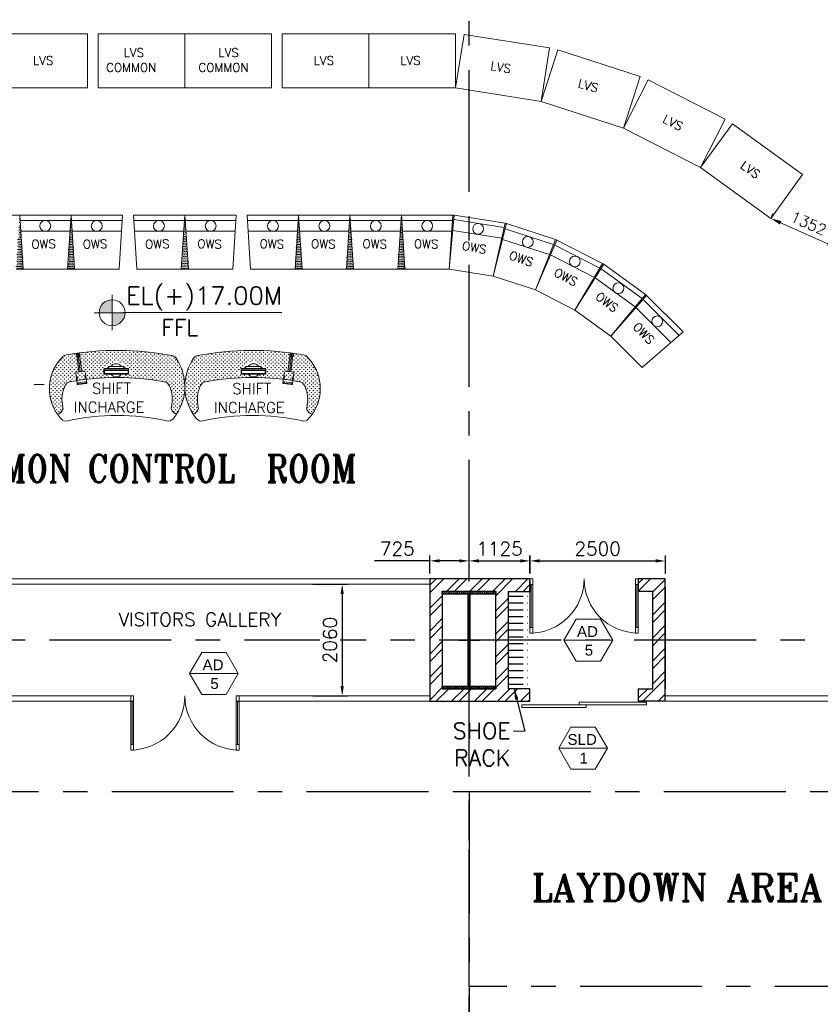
# Model space of a CAD drawing. Header units: inches. Extents: x 306235 to 1392759, y -66369 to 421098.
# Tile 34 of 91: x 463192 to 477979, y -26506 to -8320. Entities that reach past the tile are written whole.
import ezdxf
from ezdxf.enums import TextEntityAlignment as Align

# ---------------------------------------------------------------- set-up
doc = ezdxf.new("R2010")
doc.units = ezdxf.units.IN
doc.header["$LTSCALE"] = 1800
doc.header["$MEASUREMENT"] = 0
doc.linetypes.add('CENTER', pattern=[2, 1.25, -0.25, 0.25, -0.25])
doc.layers.get('0').update_dxf_attribs({"color": 253, "lineweight": 9})
for name, color, linetype, lineweight in [('1', 7, 'Continuous', 18), ('2CON', 1, 'Continuous', 13), ('A-CUT OUT', 3, 'Continuous', 30), ('A-DOOR', 31, 'Continuous', 9), ('A-DOOR-GLAZ', 31, 'Continuous', 18), ('A-WIN TAG', 3, 'Continuous', 13), ('A-WIN TAG TEXT', 3, 'Continuous', 13), ('DOOR', 235, 'Continuous', 13), ('LAYOUT', 8, 'Continuous', 9), ('PARTITION WALL', 4, 'Continuous', 9), ('WALL HATCH', 251, 'Continuous', 13)]:
    doc.layers.add(name, color=color, linetype=linetype, lineweight=lineweight)
for name, color, linetype in [('CEN', 2, 'CENTER'), ('COL', 1, 'Continuous'), ('GRID', 251, 'CENTER'), ('REV1', 3, 'Continuous'), ('ROOM', 7, 'Continuous'), ('TEMP', 4, 'Continuous'), ('TEXT', 3, 'Continuous'), ('WALL', 6, 'Continuous'), ('WALLHATCH', 254, 'Continuous')]:
    doc.layers.add(name, color=color, linetype=linetype)
doc.styles.add('ROAMNS', font='ROMANS.shx')
doc.styles.add('ROMANS', font='romans.shx')
doc.styles.add('ROMANT', font='romant')
doc.styles.add('SIMPLEX-25', font='simplex.shx')
doc.styles.get("Standard").update_dxf_attribs({"font": 'arial.ttf'})
doc.dimstyles.new('DIM INT 1', dxfattribs={"dimtxt": 300, "dimasz": 200, "dimexe": 100, "dimexo": 100, "dimgap": 100, "dimtad": 1, "dimdec": 0, "dimzin": 13, "dimdsep": 46, "dimlunit": 5, "dimtxsty": 'ROAMNS', "dimblk1": 'CLOSEDBLANK', "dimcen": 0.09, "dimclrd": 9, "dimclre": 9, "dimclrt": 4, "dimadec": 0, "dimazin": 0, "dimtfac": 1, "dimtdec": 0, "dimtix": 1, "dimtmove": 2, "dimatfit": 3, "dimfxl": 1, "dimtolj": 1, "dimtzin": 13, "dimarcsym": 0})
doc.dimstyles.new('DIM INT 2.5', dxfattribs={"dimtxt": 250, "dimasz": 180, "dimexe": 100, "dimexo": 100, "dimgap": 100, "dimtad": 1, "dimdec": 0, "dimzin": 13, "dimdsep": 46, "dimlunit": 5, "dimtxsty": 'ROAMNS', "dimcen": 0.09, "dimclrd": 9, "dimclre": 9, "dimclrt": 4, "dimadec": 0, "dimazin": 0, "dimtfac": 1, "dimtdec": 0, "dimtix": 1, "dimtmove": 2, "dimatfit": 3, "dimfxl": 1, "dimtolj": 1, "dimtzin": 13, "dimarcsym": 0})
doc.dimstyles.new('STANDARD$0', dxfattribs={"dimtxt": 200, "dimasz": 200, "dimexe": 0, "dimexo": 100, "dimgap": 100, "dimtad": 1, "dimdec": 0, "dimzin": 0, "dimdsep": 46, "dimtxsty": 'ROMANS', "dimcen": 0.09, "dimclrd": 256, "dimclre": 256, "dimclrt": 256, "dimadec": 0, "dimazin": 0, "dimtfac": 1, "dimtdec": 0, "dimtmove": 0, "dimatfit": 3, "dimfxl": 1, "dimtolj": 1, "dimtzin": 0, "dimlwd": -1, "dimlwe": -1, "dimarcsym": 0})
pattern_1 = [(0, (413366.814, -775721.763), (15.625, 31.25), [0, -31.25])]

# ---------------------------------------------------------------- blocks, each defined once
blk = doc.blocks.new('B-ROW COLUMN')
at = {"layer": 'COL'}
h = blk.add_hatch(dxfattribs=at)
h.set_pattern_fill('ANSI31', color=256, scale=200, style=0)
h.set_pattern_definition([(45, (155648.048, 63141.767), (-17.67767, 17.67767), [])])
h.paths.add_polyline_path([(171095, 85178), (172085, 85178), (172085, 85128), (171095, 85128)])
h.paths.add_polyline_path([(171574, 86878), (171606, 86878), (171606, 85178), (171574, 85178)])
h.paths.add_polyline_path([(171095, 86928), (172085, 86928), (172085, 86878), (171095, 86878)])
blk.add_line((171590, 85128), (171590, 86928))
at = {"layer": 'CEN'}
for p, q in [((171590, 85128), (171590, 86928)), ((171399, 86028), (171782, 86028))]:
    blk.add_line(p, q, dxfattribs=at)
at = {"layer": 'COL'}
for points in [[(171095, 86928), (172085, 86928), (172085, 86878), (171095, 86878)], [(171574, 86878), (171606, 86878), (171606, 85178), (171574, 85178)], [(171095, 85178), (172085, 85178), (172085, 85128), (171095, 85128)]]:
    blk.add_lwpolyline(points, close=True, dxfattribs=at)
blk = doc.blocks.new('M_Double-Glass 1 - 2000 x 2100mm 2-290830-17_00M')
at = {"layer": 'A-DOOR', "lineweight": 18}
for p, q in [((-1001, 951), (-1001, 1053)), ((-1001, 1053), (-949, 1053)), ((-1001, 951), (-949, 951)), ((-949, 951), (-949, 1053)), ((949, 951), (949, 1053)), ((1000, 1053), (949, 1053)), ((949, 951), (1000, 951)), ((1000, 951), (1000, 1053)), ((-1001, 154), (-949, 154)), ((-1001, 52), (-1001, 154)), ((-1001, 52), (-949, 52)), ((-949, 52), (-949, 154)), ((1000, 154), (949, 154)), ((949, 52), (949, 154)), ((1000, 52), (949, 52)), ((1000, 52), (1000, 154))]:
    blk.add_line(p, q, dxfattribs=at)
at = {"layer": 'A-DOOR'}
for p, q in [((-1001, 154), (-1001, 951)), ((-949, 154), (-949, 951)), ((949, 154), (949, 951)), ((1000, 154), (1000, 951))]:
    blk.add_line(p, q, dxfattribs=at)
for centre, radius, start, end in [((-1001, 52), 1001, 0, 90), ((1000, 53), 1000, 90, 180.0388)]:
    blk.add_arc(centre, radius, start, end, dxfattribs=at)
at = {"layer": 'A-DOOR-GLAZ'}
for p, q in [((-975, 951), (-975, 154)), ((975, 154), (975, 951))]:
    blk.add_line(p, q, dxfattribs=at)
blk = doc.blocks.new('_ClosedBlank')
at = {"color": 0, "linetype": 'ByBlock', "lineweight": -2}
for p, q in [((-1, 0.167), (0, 0)), ((-1, 0.167), (-1, -0.167)), ((0, 0), (-1, -0.167))]:
    blk.add_line(p, q, dxfattribs=at)
blk = doc.blocks.new('*D606')
at = {"layer": '1', "color": 9, "lineweight": -2, "transparency": 16777216}
for p, q in [((471492, -18549), (471492, -18216)), ((471672, -18316), (472437, -18316)), ((472617, -18549), (472617, -18216))]:
    blk.add_line(p, q, dxfattribs=at)
at = {"layer": '1', "color": 9, "transparency": 16777216}
for points in [[(471672, -18286), (471672, -18346), (471492, -18316)], [(472437, -18286), (472437, -18346), (472617, -18316)]]:
    blk.add_solid(points, dxfattribs=at)
at = {"layer": 'Defpoints', "color": 0, "transparency": 16777216}
for p in [(472617, -18316), (471492, -18649), (472617, -18649)]:
    blk.add_point(p, dxfattribs=at)
at = {"layer": '1', "color": 4, "transparency": 16777216, "insert": (472054, -18091), "char_height": 250, "attachment_point": 5, "style": 'ROAMNS'}
blk.add_mtext('\\A1;1125', dxfattribs=at)
blk = doc.blocks.new('*D607')
at = {"layer": '1', "color": 9, "lineweight": -2, "transparency": 16777216}
for p, q in [((472616, -18549), (472616, -18216)), ((472796, -18316), (474937, -18316)), ((475117, -18549), (475117, -18216))]:
    blk.add_line(p, q, dxfattribs=at)
at = {"layer": '1', "color": 9, "transparency": 16777216}
for points in [[(472796, -18286), (472796, -18346), (472616, -18316)], [(474937, -18286), (474937, -18346), (475117, -18316)]]:
    blk.add_solid(points, dxfattribs=at)
at = {"layer": 'Defpoints', "color": 0, "transparency": 16777216}
for p in [(475117, -18316), (472616, -18649), (475117, -18649)]:
    blk.add_point(p, dxfattribs=at)
at = {"layer": '1', "color": 4, "transparency": 16777216, "insert": (473866, -18091), "char_height": 250, "attachment_point": 5, "style": 'ROAMNS'}
blk.add_mtext('\\A1;2500', dxfattribs=at)
blk = doc.blocks.new('*D615')
at = {"layer": '1', "color": 9, "lineweight": -2, "transparency": 16777216}
for p, q in [((470767, -18316), (469744, -18316)), ((470767, -18549), (470767, -18216)), ((471312, -18316), (470947, -18316)), ((471492, -18549), (471492, -18216))]:
    blk.add_line(p, q, dxfattribs=at)
at = {"layer": '1', "color": 9, "transparency": 16777216}
for points in [[(470947, -18286), (470947, -18346), (470767, -18316)], [(471312, -18286), (471312, -18346), (471492, -18316)]]:
    blk.add_solid(points, dxfattribs=at)
at = {"layer": 'Defpoints', "color": 0, "transparency": 16777216}
for p in [(470767, -18316), (470767, -18649), (471492, -18649)]:
    blk.add_point(p, dxfattribs=at)
at = {"layer": '1', "color": 4, "transparency": 16777216, "insert": (470165, -18091), "char_height": 250, "attachment_point": 5, "style": 'ROAMNS'}
blk.add_mtext('\\A1;725', dxfattribs=at)
blk = doc.blocks.new('*D675')
at = {"layer": 'Defpoints', "color": 0, "transparency": 16777216}
for p in [(468507, -18749), (468507, -20809), (469148, -20809)]:
    blk.add_point(p, dxfattribs=at)
at = {"layer": 'REV1', "color": 9, "lineweight": -2, "transparency": 16777216}
for p, q in [((468607, -18749), (469248, -18749)), ((469148, -18929), (469148, -20629)), ((468607, -20809), (469248, -20809))]:
    blk.add_line(p, q, dxfattribs=at)
at = {"layer": 'REV1', "color": 9, "transparency": 16777216}
for points in [[(469118, -18929), (469178, -18929), (469148, -18749)], [(469118, -20629), (469178, -20629), (469148, -20809)]]:
    blk.add_solid(points, dxfattribs=at)
at = {"layer": 'REV1', "color": 4, "transparency": 16777216, "insert": (468923, -19779), "char_height": 250, "attachment_point": 5, "rotation": 90, "style": 'ROAMNS', "bg_fill": 3, "box_fill_scale": 1.25, "bg_fill_color": 256, "bg_fill_true_color": 13158600, "bg_fill_transparency": 0}
blk.add_mtext('\\A1;2060', dxfattribs=at)
blk = doc.blocks.new('ht6h54')
for centre, radius, start, end in [((-24908, 17499), 926, 145.7786, 213.4053), ((-25575, 17952), 120, 100.8333, 145.7786), ((-24585, 12781), 5385, 79.9374, 100.8333), ((-23665, 17965), 120, 45.8169, 79.9374), ((-24155, 17460), 823, 324.9041, 45.8169), ((-24585, 12781), 4885, 79.7011, 100.2641), ((-24980, 17255), 623, 154.7075, 193.6798), ((-25434, 17469), 120, 100.2641, 154.7075), ((-23733, 17469), 120, 25.2273, 79.7011), ((-24188, 17255), 623, 346.3202, 25.2273), ((-25633, 17096), 50, 337.7393, 13.6798), ((-23534, 17096), 50, 166.3202, 202.2607), ((-25730, 17135), 154, 288.3623, 337.7393), ((-23438, 17135), 154, 202.2607, 253.4318)]:
    blk.add_arc(centre, radius, start, end)
blk = doc.blocks.new('yh6y35')
for centre, radius, start, end in [((-21039, 19948), 623, 154.7075, 193.6798), ((-21494, 20162), 120, 100.2641, 154.7075), ((-20644, 15474), 4885, 79.7011, 100.2641), ((-19793, 20162), 120, 25.2273, 79.7011), ((-20247, 19948), 623, 346.3202, 25.2273), ((-21789, 19828), 154, 288.3623, 337.7393), ((-20968, 20191), 926, 213.4053, 219.8999), ((-21693, 19789), 50, 337.7393, 13.6798), ((-20644, 15474), 4185, 77.3324, 102.6319), ((-19594, 19789), 50, 166.3202, 202.2607), ((-19497, 19828), 154, 202.2607, 253.4318), ((-20215, 20153), 823, 316.9938, 324.9041), ((-21586, 19674), 120, 219.8999, 282.6319), ((-19700, 19674), 120, 257.3324, 316.9938)]:
    blk.add_arc(centre, radius, start, end)
blk = doc.blocks.new('FLATMON')
for p, q in [((-7708, 5364), (-7940, 5364)), ((-7702, 5364), (-7934, 5364)), ((-8023, 5323), (-8019, 5333)), ((-8023, 5323), (-7625, 5323)), ((-8023, 5323), (-8023, 5240)), ((-8023, 5240), (-7625, 5240)), ((-8019, 5333), (-7622, 5333)), ((-8016, 5323), (-7619, 5323)), ((-8016, 5302), (-7625, 5302)), ((-8016, 5302), (-7625, 5302)), ((-8016, 5302), (-8016, 5250)), ((-8016, 5250), (-7625, 5250)), ((-8016, 5240), (-7619, 5240)), ((-7625, 5250), (-7625, 5302)), ((-7619, 5323), (-7622, 5333)), ((-7619, 5240), (-7619, 5323))]:
    blk.add_line(p, q)
for centre, radius, start, end in [((-8059, 5500), 181, 292.4092, 308.5265), ((-8052, 5500), 181, 292.4092, 308.5265), ((-7940, 5358), 6.25, 90, 169.6591), ((-7934, 5358), 6.25, 90, 169.6591), ((-7824, 5302), 109, 34.6252, 145.3748), ((-7708, 5358), 6.25, 10.3409, 90), ((-7702, 5358), 6.25, 10.3409, 90), ((-7590, 5500), 181, 231.4735, 247.5908), ((-7584, 5500), 181, 231.4735, 247.5908), ((-7824, 5302), 109, 214.9316, 325.0684)]:
    blk.add_arc(centre, radius, start, end)
blk = doc.blocks.new('y6y4')
blk.add_line((-17876, 20051), (-17801, 19715))
blk.add_lwpolyline([(-17843, 20020), (-17776, 19721), (-17828, 19709), (-17894, 20009), (-17893, 20009)])
for points in [[(-17872, 19998), (-17868, 19999), (-17863, 19980), (-17868, 19979)], [(-17857, 20001), (-17861, 20000), (-17857, 19981), (-17852, 19982)], [(-17687, 19602), (-17706, 19598), (-17715, 19637), (-17696, 19641)], [(-17861, 19564), (-17842, 19568), (-17850, 19607), (-17869, 19603)]]:
    blk.add_lwpolyline(points, close=True)
for points in [[(-17726, 19732), (-17880, 19698, 0.096163), (-17877, 19637), (-17842, 19478, 0.414214), (-17830, 19470), (-17676, 19504, 0.414214), (-17668, 19516), (-17714, 19724, 0.414214)], [(-17813, 19484), (-17690, 19511, 0.414214), (-17683, 19523), (-17685, 19534), (-17827, 19502), (-17825, 19492, 0.414214)]]:
    blk.add_lwpolyline(points, format="xyb", close=True)
for radius, start, end in [(37, 325.9028, 235.5375), (25.5, 12.4096, 192.4096)]:
    blk.add_arc((-17868, 20015), radius, start, end)
blk = doc.blocks.new('*D682')
at = {"layer": 'Defpoints', "color": 0, "transparency": 16777216}
for p in [(37072, -5212), (38308, -5760), (38308, -5760)]:
    blk.add_point(p, dxfattribs=at)
at = {"layer": 'LAYOUT', "transparency": 16777216}
for p, q in [((37113, -5120), (37072, -5212)), ((37255, -5293), (38125, -5679)), ((38348, -5669), (38308, -5760))]:
    blk.add_line(p, q, dxfattribs=at)
for points in [[(37268, -5262), (37241, -5323), (37072, -5212)], [(38139, -5648), (38111, -5709), (38308, -5760)]]:
    blk.add_solid(points, dxfattribs=at)
at = {"layer": 'LAYOUT', "transparency": 16777216, "insert": (37771, -5303), "char_height": 200, "attachment_point": 5, "rotation": 336.0686, "style": 'ROMANS'}
blk.add_mtext('\\A1;1352', dxfattribs=at)
blk = doc.blocks.new('PL-FFL2')
at = {"layer": 'A-CUT OUT'}
h = blk.add_hatch(color=7, dxfattribs=at)
h.paths.add_polyline_path([(3.09, 1.96, 0.414214), (1.09, -0.04), (3.09, -0.04)])
h.paths.add_polyline_path([(5.09, -0.04), (3.09, -0.04), (3.09, -2.04, 0.414214)])
at = {"color": 1, "linetype": 'Continuous'}
for p, q in [((3.09, 2.74), (3.09, -2.74)), ((29.24, 0), (4.78, 0)), ((4.78, 0), (5.09, 0)), ((0.31, -0.04), (5.09, -0.04))]:
    blk.add_line(p, q, dxfattribs=at)
blk.add_circle((3.09, -0.04), 2, dxfattribs=at)
at = {"color": 4, "linetype": 'Continuous'}
blk.add_attdef('EL(+)', text='', height=2.75, dxfattribs=at).set_placement((18.98, 2.4), align=Align.MIDDLE)
at = {"color": 3, "linetype": 'Continuous'}
blk.add_attdef('XXX', text='', height=2.5, dxfattribs=at).set_placement((18.44, -3.52), align=Align.MIDDLE)
blk = doc.blocks.new('CCR 412 R3')
at = {"layer": 'LAYOUT'}
h = blk.add_hatch(dxfattribs=at)
h.set_pattern_fill('DOTS', color=256, scale=500)
h.set_pattern_definition(pattern_1)
h.paths.add_polyline_path([(24085, -6150), (24215, -6150), (24150, -5150)])
h.paths.add_polyline_path([(23135, -6150), (23265, -6150), (23200, -5150)])
h.paths.add_polyline_path([(22250, -5150), (22185, -6150), (22315, -6150)])
h = blk.add_hatch(dxfattribs=at)
h.set_pattern_fill('DOTS', color=256, scale=500)
h.set_pattern_definition([(0, (438390.19, -811415.375), (15.625, 31.25), [0, -31.25])])
h.paths.add_polyline_path([(26250, -5150), (26185, -6150), (26315, -6150)])
h = blk.add_hatch(dxfattribs=at)
h.set_pattern_fill('DOTS', color=256, scale=500)
h.set_pattern_definition(pattern_1)
h.paths.add_polyline_path([(28350, -5150), (28285, -6150), (28415, -6150)])
h.paths.add_polyline_path([(29300, -5150), (29235, -6150), (29365, -6150)])
h.paths.add_polyline_path([(30185, -6150), (30315, -6150), (30250, -5150)])
h = blk.add_hatch(dxfattribs=at)
h.set_pattern_fill('DOTS', color=256, scale=200)
h.set_pattern_definition([(0, (438390.191, -811433.92), (6.25, 12.5), [0, -12.5])])
h.paths.add_polyline_path([(31227.2, -5152.1), (31200, -5150), (31135, -6150)])
h.paths.add_polyline_path([(31944.9, -6278.3), (32192.1, -5307.1), (32165.5, -5301.1)])
h.paths.add_polyline_path([(32724.8, -6531.7), (33120.8, -5611.2), (33095.6, -5600.7)])
h.paths.add_polyline_path([(33990.6, -6056.7), (33967.3, -6042.4), (33455.4, -6903.9)])
h.paths.add_polyline_path([(34118.8, -7385.9), (34779.9, -6632.9), (34759.2, -6615.1)])
h = blk.add_hatch(dxfattribs=at)
h.set_pattern_fill('GRASS', color=256, scale=50, style=0)
h.set_pattern_definition([(90, (4790.623, -25815.65), (35.35534, 35.35534), [9.375, -61.33568]), (135, (4790.623, -25815.65), (35.35534, 35.35534), [9.375, -40.625]), (45, (4790.623, -25815.65), (35.35534, -35.35534), [9.375, -40.625])])
h.paths.add_polyline_path([(25190.3, -7942.8), (25003.5, -7839.3, 0.702455), (24949.3, -7865.6), (24844.9, -7916.4), (24744.6, -7983.7), (24742.4, -8107.9), (24868.2, -8104.2), (24915.9, -8150.8, 0.0405572), (24128.6, -8228.7, 0.2422662), (24041.5, -8295.6, 0.1714143), (23999.8, -8708.2, -0.1581183), (23997.4, -8739, -0.227062), (23898.6, -8828.5, -0.3684872), (23998.4, -7764.9, -0.1499885), (24061, -7732.8, -0.0914289), (26014, -7746, -0.1986642), (26090.7, -7796.3, -0.3039505), (26098, -8827, -0.2188448), (26003.8, -8739, -0.1581183), (26001.5, -8708.2, 0.1717073), (25959.5, -8295, 0.242126), (25872.3, -8228.2, 0.0492277), (24915.9, -8150.8), (25088.3, -8137.8), (25138.7, -8088.2), (25273.3, -8108.6), (25279.9, -8084)])
h = blk.add_hatch(dxfattribs=at)
h.set_pattern_fill('GRASS', color=256, scale=50, style=0)
h.set_pattern_definition([(90, (47709.4, -25815.532), (-35.35534, 35.35534), [9.375, -61.33568]), (45, (47709.4, -25815.53), (-35.35534, 35.35534), [9.375, -40.625]), (135, (47709.4, -25815.53), (-35.35534, -35.35534), [9.375, -40.625])])
h.paths.add_polyline_path([(27309.7, -7942.7), (27496.5, -7839.2, -0.702455), (27550.7, -7865.5), (27655.2, -7916.3), (27755.4, -7983.6), (27757.6, -8107.8), (27631.8, -8104.1), (27584.1, -8150.6, -0.0405572), (28371.5, -8228.6, -0.2422662), (28458.6, -8295.5, -0.1714143), (28500.3, -8708.1, 0.1581183), (28502.6, -8738.8, 0.227062), (28601.4, -8828.3, 0.3684872), (28501.6, -7764.8, 0.1499885), (28439, -7732.7, 0.0914289), (26486, -7745.8, 0.1986642), (26409.3, -7796.2, 0.3039505), (26402, -8826.9, 0.2188448), (26496.2, -8738.8, 0.1581183), (26498.6, -8708.1, -0.1717073), (26540.6, -8294.9, -0.242126), (26627.7, -8228.1, -0.0492277), (27584.1, -8150.6), (27411.7, -8137.7), (27361.3, -8088.1), (27226.8, -8108.5), (27220.1, -8083.9)])
for p, q in [((22850, -1800), (24450, -1800)), ((24450, -2800), (24450, -1800)), ((24650, -1800), (26250, -1800)), ((24650, -2800), (24650, -1800)), ((24650, -2800), (24650, -1800)), ((26250, -2800), (26250, -1800)), ((27850, -1800), (26250, -1800)), ((27850, -2800), (27850, -1800)), ((27850, -1800), (27850, -2250)), ((27850, -1800), (27850, -2250)), ((27850, -2800), (27850, -1800)), ((28050, -2800), (28050, -1800)), ((29650, -1800), (28050, -1800)), ((29650, -2800), (29650, -1800)), ((29650, -2800), (29650, -1800)), ((31250, -1800), (29650, -1800)), ((31250, -2800), (31250, -1800)), ((31250, -2800), (31406.4, -1812.3)), ((32986.7, -2062.6), (31406.4, -1812.3)), ((32830.3, -3050.3), (32986.7, -2062.6)), ((32830.3, -3050.3), (33139.3, -2099.2)), ((34661, -2593.7), (33139.3, -2099.2)), ((34352, -3544.7), (34661, -2593.7)), ((34352, -3544.7), (34806, -2653.7)), ((36231.6, -3380.1), (34806, -2653.7)), ((22850, -2800), (24450, -2800)), ((24650, -2800), (26250, -2800)), ((27850, -2800), (26250, -2800)), ((27850, -2800), (26250, -2800)), ((29650, -2800), (28050, -2800)), ((31250, -2800), (29650, -2800)), ((32830.3, -3050.3), (31250, -2800)), ((34352, -3544.7), (32830.3, -3050.3)), ((35777.6, -4271.1), (36231.6, -3380.1)), ((35777.6, -4271.1), (34352, -3544.7)), ((35777.6, -4271.1), (36365.4, -3462.1)), ((37659.8, -4402.5), (36365.4, -3462.1)), ((37072, -5211.6), (35777.6, -4271.1)), ((37072, -5211.6), (37659.8, -4402.5)), ((22250, -5150), (23200, -5150)), ((23200, -5150), (24150, -5150)), ((23200, -5150), (23265, -6150)), ((23206.5, -5250), (24143.5, -5250)), ((24150, -5150), (24085, -6150)), ((24150, -5150), (25100, -5150)), ((24150, -5150), (24215, -6150)), ((24150, -5150), (25100, -5150)), ((24156.5, -5250), (25093.5, -5250)), ((25100, -5150), (25035, -6150)), ((25300, -5150), (26250, -5150)), ((25300, -5150), (25365, -6150)), ((25300, -5150), (26250, -5150)), ((25306.5, -5250), (26243.5, -5250)), ((25375, -5250), (26175, -5250)), ((26250, -5150), (26185, -6150)), ((27200, -5150), (26250, -5150)), ((26250, -5150), (26315, -6150)), ((27200, -5150), (26250, -5150)), ((27193.5, -5250), (26256.5, -5250)), ((27125, -5250), (26325, -5250)), ((27200, -5150), (27135, -6150)), ((27400, -5150), (27465, -6150)), ((28350, -5150), (27400, -5150)), ((28350, -5150), (27400, -5150)), ((28343.5, -5250), (27406.5, -5250)), ((28350, -5150), (28285, -6150)), ((29300, -5150), (28350, -5150)), ((28350, -5150), (28415, -6150)), ((29293.5, -5250), (28356.5, -5250)), ((29300, -5150), (29235, -6150)), ((29300, -5150), (29365, -6150)), ((30250, -5150), (29300, -5150)), ((30243.5, -5250), (29306.5, -5250)), ((30250, -5150), (30185, -6150)), ((31200, -5150), (30250, -5150)), ((30250, -5150), (30315, -6150)), ((31193.5, -5250), (30256.5, -5250)), ((31200, -5150), (31135, -6150)), ((31227.2, -5152.1), (31135, -6150)), ((31227.2, -5152.1), (31200, -5150)), ((32143.5, -5380), (31218, -5233.4)), ((32165.5, -5300.8), (31227.2, -5152.1)), ((23219.5, -5450), (24130.5, -5450)), ((24169.5, -5450), (25080.5, -5450)), ((25319.5, -5450), (26230.5, -5450)), ((25375, -5450), (26175, -5450)), ((27180.5, -5450), (26269.5, -5450)), ((27125, -5450), (26325, -5450)), ((28330.5, -5450), (27419.5, -5450)), ((29280.5, -5450), (28369.5, -5450)), ((30230.5, -5450), (29319.5, -5450)), ((31180.5, -5450), (30269.5, -5450)), ((32099.3, -5575.5), (31199.6, -5433)), ((32165.5, -5300.8), (31944.9, -6278.3)), ((32192.1, -5307.1), (31944.9, -6278.3)), ((32192.1, -5307.1), (32165.5, -5301.1)), ((33058.5, -5693.8), (32167.4, -5404.2)), ((33095.6, -5600.7), (32192.1, -5307.1)), ((32984.4, -5880), (32117.9, -5598.5)), ((33095.6, -5600.7), (32724.8, -6531.7)), ((33120.8, -5611.2), (32724.8, -6531.7)), ((33120.8, -5611.2), (33095.6, -5600.7)), ((33120.8, -5611.2), (33095.6, -5600.7)), ((33967.3, -6042.4), (33120.8, -5611.2)), ((33916.1, -6128.6), (33081.2, -5703.2)), ((33813.7, -6300.9), (33002, -5887.3)), ((23265, -6150), (23135, -6150)), ((23265, -6150), (24085, -6150)), ((24215, -6150), (24085, -6150)), ((24215, -6150), (25035, -6150)), ((25365, -6150), (26185, -6150)), ((26185, -6150), (26315, -6150)), ((27135, -6150), (26315, -6150)), ((28285, -6150), (27465, -6150)), ((28285, -6150), (28415, -6150)), ((29235, -6150), (28415, -6150)), ((29235, -6150), (29365, -6150)), ((30185, -6150), (29365, -6150)), ((30185, -6150), (30315, -6150)), ((31135, -6150), (30315, -6150)), ((31944.9, -6278.3), (31135, -6150)), ((33967.3, -6042.4), (33455.4, -6903.9)), ((33990.6, -6056.7), (33455.4, -6903.9)), ((34695.1, -6692.2), (33937.1, -6141.4)), ((33990.6, -6056.7), (33967.3, -6042.4)), ((33990.6, -6056.7), (33967.3, -6042.4)), ((34759.2, -6615.1), (33990.6, -6056.7)), ((32724.8, -6531.7), (31944.9, -6278.3)), ((34567.1, -6846.4), (33830, -6310.9)), ((33455.4, -6903.9), (32724.8, -6531.7)), ((34759.2, -6615.1), (34118.8, -7385.9)), ((34779.9, -6632.9), (34118.8, -7385.9)), ((35376.4, -7370.7), (34713.8, -6708.2)), ((34779.9, -6632.9), (34759.2, -6615.1)), ((34779.9, -6632.9), (34759.2, -6615.1)), ((35451.7, -7304.6), (34779.9, -6632.9)), ((34118.8, -7385.9), (33455.4, -6903.9)), ((35225.8, -7503), (34581.6, -6858.8)), ((34698.6, -7965.8), (34118.8, -7385.9)), ((35451.7, -7304.6), (34698.6, -7965.8)), ((23651.5, -8278.3), (23464.3, -8278.3))]:
    blk.add_line(p, q, dxfattribs=at)
for centre in [(23672.5, -5351.7), (24622.5, -5351.7), (25772.5, -5351.7), (26727.5, -5351.7), (27877.5, -5351.7), (28827.5, -5351.7), (29777.5, -5351.7), (30727.5, -5351.7), (31667.3, -5404), (32583.9, -5646.5), (33454.7, -6007.6), (34258.4, -6500.5), (34975, -7113.1)]:
    blk.add_circle(centre, 100, dxfattribs=at)
at = {"layer": 'LAYOUT', "xscale": -1}
for name, p in [('ht6h54', (415.8, -25815.7)), ('yh6y35', (4356.4, -28508.6))]:
    blk.add_blockref(name, p, dxfattribs=at)
at = {"layer": 'LAYOUT', "xscale": -1, "rotation": 20.29682944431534}
blk.add_blockref('y6y4', (14462.1, -32706.2), dxfattribs=at)
at = {"layer": 'LAYOUT'}
for name, p in [('ht6h54', (52084.2, -25815.5)), ('yh6y35', (48143.6, -28508.5))]:
    blk.add_blockref(name, p, dxfattribs=at)
at = {"layer": 'LAYOUT', "rotation": 339.7031705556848}
blk.add_blockref('y6y4', (38037.9, -32706.1), dxfattribs=at)
at = {"layer": 'LAYOUT'}
for p, xscale, yscale, zscale in [((33758.5, -13967), 1.122000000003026, 1.122000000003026, 1.122000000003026), ((18741.5, -13966.8), -1.122000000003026, 1.121999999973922, 1.122000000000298)]:
    blk.add_blockref('FLATMON', p, dxfattribs=dict(at, xscale=xscale, yscale=yscale, zscale=zscale))
at = {"layer": 'LAYOUT', "style": 'ROMANS'}
for s, rotation, p in [('LVS', 360, (25118.8, -2229.2)), ('LVS', 360, (26869.6, -2229.2)), ('LVS', 360, (23445, -2374.6)), ('COMMON', 360, (24796.9, -2504.7)), ('COMMON', 360, (26501.9, -2504.7)), ('LVS', 0, (30228.3, -2374.6)), ('LVS', 351, (31887.7, -2470.3)), ('LVS', 345, (33499, -2789.1)), ('LVS', 333, (35060.4, -3428.2)), ('LVS', 324, (36495.5, -4266.9)), ('OWS', 1, (23417.2, -5768.8)), ('OWS', 1, (24367.2, -5768.8)), ('OWS', 1, (25517.2, -5768.8)), ('OWS', 359, (26480, -5760)), ('OWS', 359, (27630, -5760)), ('OWS', 359, (28580, -5760)), ('OWS', 359, (29530, -5760)), ('OWS', 359, (30480, -5760)), ('OWS', 350, (31359, -5790.6)), ('OWS', 341, (32222.3, -5958.4)), ('OWS', 332, (33048.8, -6259.1)), ('OWS', 323, (33818.1, -6685.4)), ('OWS', 314, (34511.2, -7226.8))]:
    blk.add_text(s, height=160, rotation=rotation, dxfattribs=at).set_placement(p)
for s, height, p in [('LVS', 160, (28628.3, -2374.6)), ('SHIFT', 200, (24536.7, -8450.1)), ('SHIFT', 200, (27127.4, -8456.6)), ('INCHARGE', 200, (24199.2, -8798.7)), ('INCHARGE', 200, (26789.9, -8805.2))]:
    blk.add_text(s, height=height, dxfattribs=at).set_placement(p)
at = {"layer": 'LAYOUT'}
dim = blk.add_aligned_dim(p1=(37072, -5211.6), p2=(38307.8, -5760), distance=0, dimstyle='STANDARD$0', override={"dimfxl": 0.5, "dimarcsym": 2}, dxfattribs=at)
dim.commit()
dim.dimension.update_dxf_attribs({"geometry": '*D682', "text_midpoint": (37771.1, -5303)})

msp = doc.modelspace()

# ---------------------------------------------------------------- hatches: boundary and pattern name
at = {"layer": 'WALL HATCH'}
h = msp.add_hatch(dxfattribs=at)
h.set_pattern_fill('ANSI32', color=256, scale=800, style=0)
h.set_pattern_definition([(45, (-87722.1, -144504), (-212.13203, 212.13203), []), (45, (-87580.7, -144504), (-212.13203, 212.13203), [])])
h.paths.add_polyline_path([(470766.6, -18648.7), (472216.6, -18648.7), (472616.6, -18648.7), (472616.6, -18878.7), (472216.6, -18878.7), (472216.6, -20678.7), (472616.6, -20678.7), (472616.6, -20908.7), (470766.6, -20908.7)])
h.paths.add_polyline_path([(471986.6, -18878.7), (470996.6, -18878.7), (470996.6, -20678.7), (471986.6, -20678.7)], flags=16)
h.paths.add_polyline_path([(474886.6, -18878.7), (474616.6, -18878.7), (474616.6, -18648.7), (475116.6, -18648.7), (475116.6, -20908.7), (474616.6, -20908.7), (474616.6, -20678.7), (474886.6, -20678.7)])
at = {"layer": 'WALLHATCH'}
h = msp.add_hatch(dxfattribs=at)
h.set_pattern_fill('ACAD_ISO04W100', color=2, scale=25)
h.set_pattern_definition([(0, (898888.86, -823092.49), (0, 125), [600, -75, 12.5, -75])])
h.paths.add_polyline_path([(472217.8, -18928.7), (472571.8, -18928.7), (472571.8, -19003.7), (472571.8, -20628.7), (472217.8, -20628.7)])

# ---------------------------------------------------------------- linework, layer by layer
at = {"layer": '2CON'}
for p, q in [((474144, -19781.7), (473244, -19781.7)), ((467229.1, -20396.9), (466329.1, -20396.9)), ((474046.5, -21774.5), (473146.5, -21774.5))]:
    msp.add_line(p, q, dxfattribs=at)
at = {"layer": 'A-WIN TAG'}
for points in [[(473469, -19392), (473244, -19781.7), (473469, -20171.4), (473919, -20171.4), (474144, -19781.7), (473919, -19392)], [(466554.1, -20007.2), (466329.1, -20396.9), (466554.1, -20786.7), (467004.1, -20786.7), (467229.1, -20396.9), (467004.1, -20007.2)], [(473371.5, -21384.8), (473146.5, -21774.5), (473371.5, -22164.2), (473821.5, -22164.2), (474046.5, -21774.5), (473821.5, -21384.8)]]:
    msp.add_lwpolyline(points, close=True, dxfattribs=at)
at = {"layer": 'CEN'}
for points in [[(450491.6, -22578.7), (471491.6, -22578.7), (471491.6, -47778.7), (450491.6, -47778.7)], [(471491.6, -22578.7), (479391.6, -22578.7), (479391.6, -26178.7), (471491.6, -26178.7)]]:
    msp.add_lwpolyline(points, close=True, dxfattribs=at)
at = {"layer": 'DOOR'}
for points in [[(473656.3, -21023.7), (473656.3, -20973.7), (472466.6, -20973.7), (472466.6, -21023.7)], [(474766.6, -20973.7), (474766.6, -20923.7), (473527.7, -20923.7), (473527.7, -20973.7)]]:
    msp.add_lwpolyline(points, close=True, dxfattribs=at)
at = {"layer": 'GRID'}
for p, q in [((471491.6, -58299.5), (471491.6, 38719)), ((566791.6, -19778.7), (431691.6, -19778.7)), ((566791.6, -19778.7), (431691.6, -19778.7))]:
    msp.add_line(p, q, dxfattribs=at)
at = {"layer": 'LAYOUT'}
for p, q in [((472571.9, -20678.7), (472571.9, -20678.7)), ((471861.7, -20793.7), (471861.7, -20793.7))]:
    msp.add_line(p, q, dxfattribs=at)
at = {"layer": 'PARTITION WALL'}
for p, q in [((470766.6, -18648.7), (461716.6, -18648.7)), ((470766.6, -18748.7), (461716.6, -18748.7)), ((465292.8, -20808.7), (461716.6, -20808.7)), ((465292.8, -20908.7), (461716.6, -20908.7)), ((470766.6, -20808.7), (467190.8, -20808.7)), ((470766.6, -20908.7), (467190.8, -20908.7)), ((482891.6, -20808.7), (475116.6, -20808.7)), ((482891.6, -20908.7), (475116.6, -20908.7))]:
    msp.add_line(p, q, dxfattribs=at)
at = {"layer": 'TEMP', "color": 7, "linetype": 'ByBlock', "ltscale": 5}
msp.add_line((472616.6, -18678.7), (472616.6, -18803.7), dxfattribs=at)
at = {"layer": 'WALL', "color": 6}
msp.add_line((472616.6, -18678.7), (472616.6, -18878.7), dxfattribs=at)
at = {"layer": 'WALL'}
for p, q in [((472216.6, -18878.7), (472216.6, -20678.7)), ((475116.6, -18803.7), (475116.6, -20678.7)), ((471986.6, -20678.7), (471121.6, -20678.7)), ((472616.6, -20678.7), (472216.6, -20678.7)), ((474616.6, -20678.7), (474616.6, -20908.7)), ((475116.6, -20908.7), (474616.6, -20908.7))]:
    msp.add_line(p, q, dxfattribs=at)
for points in [[(472216.6, -18648.7), (470766.6, -18648.7), (470766.6, -20908.7), (472616.6, -20908.7), (472616.6, -20678.7)], [(472216.6, -18878.7), (472616.6, -18878.7), (472616.6, -18648.7), (472216.6, -18648.7)], [(475116.6, -20908.7), (475116.6, -18648.7), (474616.6, -18648.7), (474616.6, -18878.7)], [(474616.6, -20678.7), (474886.6, -20678.7), (474886.6, -18878.7), (474616.6, -18878.7)]]:
    msp.add_lwpolyline(points, dxfattribs=at)
msp.add_lwpolyline([(471986.6, -18878.7), (470996.6, -18878.7), (470996.6, -20678.7), (471986.6, -20678.7)], close=True, dxfattribs=at)

# ---------------------------------------------------------------- block references
msp.add_blockref('B-ROW COLUMN', (299901.4, -105806.3))
at = {"layer": '1'}
ref = msp.add_blockref('PL-FFL2', (464527.4, -13727.9), dxfattribs=dict(at, xscale=120, yscale=120, zscale=120))
ref.add_attrib('XXX', 'FFL', dxfattribs={"layer": '0', "color": 3, "linetype": 'Continuous', "height": 300, "style": 'SIMPLEX-25'}).set_placement((466149.8, -14008.3), align=Align.MIDDLE)
ref.add_attrib('EL(+)', 'EL(+)17.00M', dxfattribs={"layer": '0', "color": 4, "linetype": 'Continuous', "height": 330, "style": 'SIMPLEX-25'}).set_placement((466598.5, -13440.2), align=Align.MIDDLE)
at = {"layer": 'A-DOOR', "rotation": 180}
for p in [(473616.1, -18596.3), (466241.8, -20756.3)]:
    msp.add_blockref('M_Double-Glass 1 - 2000 x 2100mm 2-290830-17_00M', p, dxfattribs=at)
at = {"layer": 'GRID', "color": 1, "true_color": 0xff0000}
msp.add_blockref('CCR 412 R3', (439991.6, -6778.7), dxfattribs=at)

# ---------------------------------------------------------------- texts
at = {"layer": 'A-WIN TAG'}
for s, p in [('AD', (473678.3, -19621.7)), ('5', (473705.6, -19967.5)), ('AD', (466763.4, -20237)), ('5', (466790.7, -20582.8))]:
    msp.add_text(s, height=200, dxfattribs=at).set_placement(p, align=Align.MIDDLE)
at = {"layer": 'A-WIN TAG TEXT'}
for s, p in [('SLD', (473580.7, -21614.6)), ('1', (473608.1, -21960.4))]:
    msp.add_text(s, height=200, dxfattribs=at).set_placement(p, align=Align.MIDDLE)
at = {"layer": 'ROOM', "color": 30, "style": 'ROMANS'}
msp.add_text('VISITORS GALLERY', height=250, dxfattribs=at).set_placement((466517, -19523.7, 0), align=Align.CENTER)
at = {"layer": 'TEXT', "color": 3, "style": 'ROMANT'}
msp.add_text('LAYDOWN AREA', height=500, dxfattribs=at).set_placement((472645, -24599.3))
at = {"layer": 'TEXT', "insert": (472256.5, -21305.2), "char_height": 300, "width": 1359.495, "attachment_point": 3, "style": 'ROMANS'}
msp.add_mtext('SHOE RACK', dxfattribs=at)

# ---------------------------------------------------------------- dimensions: what is measured, and where the dimension line sits
at = {"layer": '1'}
dim = msp.add_linear_dim(base=(470766.6, -18316.5), p1=(471491.6, -18648.7), p2=(470766.6, -18648.7), dimstyle='DIM INT 2.5', override={"dimtmove": 0}, dxfattribs=at)
dim.commit()
dim.dimension.update_dxf_attribs({"geometry": '*D615', "text_midpoint": (470165.2, -18316.5), "dimtype": 160})
for base, p1, p2, picture, middle in [((472616.6, -18316.5), (471491.6, -18648.7), (472616.6, -18648.7), '*D606', (472054.1, -18091.5)), ((475116.6, -18316.5), (472616.2, -18648.7), (475116.6, -18648.7), '*D607', (473866.4, -18091.5))]:
    dim = msp.add_linear_dim(base=base, p1=p1, p2=p2, dimstyle='DIM INT 2.5', dxfattribs=at)
    dim.commit()
    dim.dimension.update_dxf_attribs({"geometry": picture, "text_midpoint": middle})

# ---------------------------------------------------------------- leaders
msp.add_leader([(472323.2, -20678.7), (472519.5, -21463.1), (472311.2, -21468.8)], dimstyle='DIM INT 1', override={"dimgap": 100, "dimtad": 0}, dxfattribs=at)

# ---------------------------------------------------------------- next in the draw order: texts
at = {"layer": 'TEXT', "insert": (461211.1, -16359.9), "char_height": 500, "attachment_point": 1, "style": 'ROMANT', "bg_fill": 3, "box_fill_scale": 1, "bg_fill_color": 256, "bg_fill_transparency": 0}
msp.add_mtext_dynamic_manual_height_columns('\\pi375.68;{\\W0.85;COMMON CONTROL  ROOM}', width=9656.124, gutter_width=1, heights=[0], dxfattribs=at)

# ---------------------------------------------------------------- next in the draw order: dimensions: what is measured, and where the dimension line sits
at = {"layer": 'REV1', "color": 1, "true_color": 0xff0000}
dim = msp.add_linear_dim(base=(469147.7, -20808.7), p1=(468506.6, -18748.7), p2=(468506.6, -20808.7), angle=90, dimstyle='DIM INT 2.5', override={"dimfxl": 0.18, "dimtfill": 1, "dimarcsym": 2}, dxfattribs=at)
dim.commit()
dim.dimension.update_dxf_attribs({"geometry": '*D675', "text_midpoint": (468922.7, -19778.7)})

doc.saveas('drawing.dxf')
